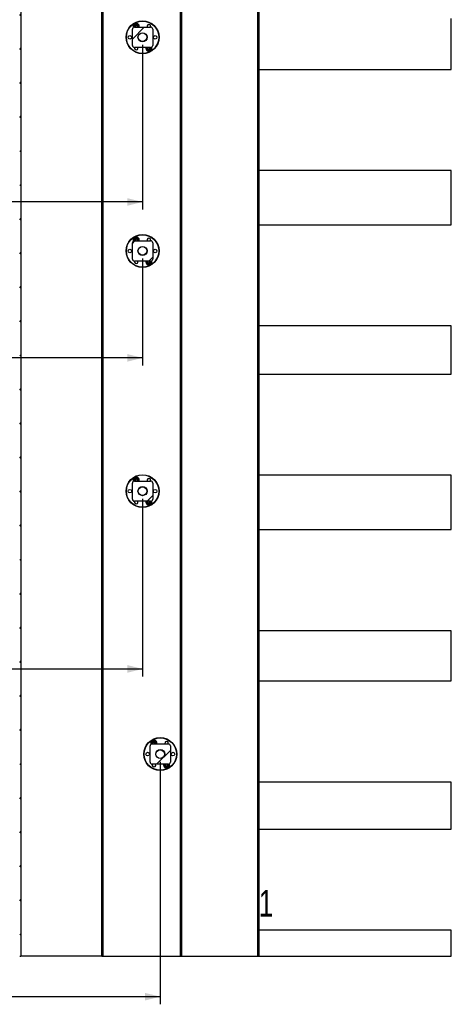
# Model space of a CAD drawing. Header units: millimetres. Extents: x 0 to 841, y 0 to 594.
# Tile 30 of 84: x 504 to 561, y 73 to 203. Entities that reach past the tile are written whole.
import ezdxf

# ---------------------------------------------------------------- set-up
doc = ezdxf.new("R2010")
doc.units = ezdxf.units.MM
for name, color, linetype in [('COTES', 1, 'Continuous'), ('NOTES', 6, 'Continuous'), ('TRAIT-FINS', 9, 'Continuous')]:
    doc.layers.add(name, color=color, linetype=linetype)
doc.layers.add('TRAIT-FORT', color=4, linetype='Continuous', lineweight=25)
doc.styles.add('SLDTEXTSTYLE0', font='TXT', dxfattribs={"width": 0.75})
doc.dimstyles.new('SLDDIMSTYLE0', dxfattribs={"dimtxt": 3, "dimasz": 2, "dimexe": 0, "dimexo": 0.0625, "dimgap": 0.75, "dimtad": 1, "dimdec": 0, "dimlfac": 30, "dimrnd": 1e-09, "dimzin": 12, "dimdsep": 46, "dimtxsty": 'SLDTEXTSTYLE0', "dimsah": 1, "dimcen": 0.09, "dimadec": 0, "dimazin": 3, "dimtfac": 1, "dimtdec": 0, "dimtofl": 0, "dimtmove": 0, "dimatfit": 3, "dimfxl": 0, "dimfrac": 2, "dimtolj": 1, "dimtzin": 12, "dimarcsym": 0})

# ---------------------------------------------------------------- blocks, each defined once
blk = doc.blocks.new('_D_44')
at = {"layer": 'COTES', "color": 1}
for p, q in [((464.79, 199.38), (464.79, 177.67)), ((520.29, 199.38), (520.29, 177.67)), ((520.29, 178.67), (464.79, 178.67))]:
    blk.add_line(p, q, dxfattribs=at)
for points in [[(464.79, 178.67), (466.79, 178.17), (466.79, 179.17)], [(520.29, 178.67), (518.29, 179.17), (518.29, 178.17)]]:
    blk.add_solid(points, dxfattribs=at)
at = {"layer": 'COTES', "color": 1, "insert": (488.1, 182.54), "char_height": 3, "attachment_point": 1, "style": 'SLDTEXTSTYLE0'}
blk.add_mtext('1665', dxfattribs=at)
blk = doc.blocks.new('_D_45')
at = {"layer": 'COTES', "color": 1}
for p, q in [((466.12, 104.88), (466.12, 72.9)), ((522.62, 104.88), (522.62, 72.9)), ((522.62, 73.9), (466.12, 73.9))]:
    blk.add_line(p, q, dxfattribs=at)
for points in [[(466.12, 73.9), (468.12, 73.4), (468.12, 74.4)], [(522.62, 73.9), (520.62, 74.4), (520.62, 73.4)]]:
    blk.add_solid(points, dxfattribs=at)
at = {"layer": 'COTES', "color": 1, "insert": (489.94, 77.76), "char_height": 3, "attachment_point": 1, "style": 'SLDTEXTSTYLE0'}
blk.add_mtext('1695', dxfattribs=at)
blk = doc.blocks.new('_D_48')
at = {"layer": 'COTES', "color": 1}
for p, q in [((464.95, 139.55), (464.95, 116.11)), ((520.29, 139.55), (520.29, 116.11)), ((464.95, 117.11), (520.29, 117.11))]:
    blk.add_line(p, q, dxfattribs=at)
for points in [[(464.95, 117.11), (466.95, 116.61), (466.95, 117.61)], [(520.29, 117.11), (518.29, 117.61), (518.29, 116.61)]]:
    blk.add_solid(points, dxfattribs=at)
at = {"layer": 'COTES', "color": 1, "insert": (488.19, 120.98), "char_height": 3, "attachment_point": 1, "style": 'SLDTEXTSTYLE0'}
blk.add_mtext('1660', dxfattribs=at)
blk = doc.blocks.new('_D_51')
at = {"layer": 'COTES', "color": 1}
for p, q in [((466.12, 171.22), (466.12, 157.12)), ((520.29, 171.22), (520.29, 157.12)), ((520.29, 158.12), (466.12, 158.12))]:
    blk.add_line(p, q, dxfattribs=at)
for points in [[(466.12, 158.12), (468.12, 157.62), (468.12, 158.62)], [(520.29, 158.12), (518.29, 158.62), (518.29, 157.62)]]:
    blk.add_solid(points, dxfattribs=at)
at = {"layer": 'COTES', "color": 1, "insert": (488.77, 161.98), "char_height": 3, "attachment_point": 1, "style": 'SLDTEXTSTYLE0'}
blk.add_mtext('1625', dxfattribs=at)

msp = doc.modelspace()

# ---------------------------------------------------------------- hatches: boundary and pattern name
at = {"layer": 'TRAIT-FINS'}
h = msp.add_hatch(dxfattribs=at)
h.set_pattern_fill('ANSI31', color=9, style=0)
h.paths.add_polyline_path([(504.111, 379.221), (504.111, 79.221), (504.278, 79.221), (504.278, 379.221)], flags=0)
h = msp.add_hatch(dxfattribs=at)
h.set_pattern_fill('ANSI31', color=9, style=0)
h.paths.add_polyline_path([(514.945, 379.221), (514.945, 79.221), (515.111, 79.221), (515.111, 379.221)], flags=0)
h = msp.add_hatch(dxfattribs=at)
h.set_pattern_fill('ANSI31', color=9, style=0)
h.paths.add_polyline_path([(525.278, 379.221), (525.278, 79.221), (525.445, 79.221), (525.445, 379.221)], flags=0)
h = msp.add_hatch(dxfattribs=at)
h.set_pattern_fill('ANSI31', color=9, style=0)
h.paths.add_polyline_path([(535.445, 379.221), (535.445, 79.221), (535.611, 79.221), (535.611, 379.221)], flags=0)
h = msp.add_hatch(dxfattribs=at)
h.set_pattern_fill('ANSI31', color=9, angle=3e-322, style=0)
edge = h.paths.add_edge_path(flags=0)
edge.add_arc((519.221, 199.317), 0.267, 180, 270)
edge.add_line((519.221, 199.05), (521.354, 199.05))
edge.add_arc((521.354, 199.317), 0.267, 270, 360)
edge.add_line((521.621, 199.317), (521.621, 201.45))
edge.add_arc((521.354, 201.45), 0.267, 0, 90)
edge.add_line((521.354, 201.717), (519.221, 201.717))
edge.add_arc((519.221, 201.45), 0.267, 90, 180)
edge.add_line((518.954, 201.45), (518.954, 199.317))
edge = h.paths.add_edge_path(flags=0)
edge.add_arc((520.287, 200.383), 0.567, 0, 360)
h = msp.add_hatch(dxfattribs=at)
h.set_pattern_fill('ANSI32', color=9, style=0)
edge = h.paths.add_edge_path(flags=0)
edge.add_arc((520.287, 200.383), 0.6, 0, 360)
h = msp.add_hatch(dxfattribs=at)
h.set_pattern_fill('ANSI31', color=9, angle=3e-322, style=0)
edge = h.paths.add_edge_path(flags=0)
edge.add_arc((519.221, 171.15), 0.267, 180, 270)
edge.add_line((519.221, 170.883), (521.354, 170.883))
edge.add_arc((521.354, 171.15), 0.267, 270, 360)
edge.add_line((521.621, 171.15), (521.621, 173.283))
edge.add_arc((521.354, 173.283), 0.267, 0, 90)
edge.add_line((521.354, 173.55), (519.221, 173.55))
edge.add_arc((519.221, 173.283), 0.267, 90, 180)
edge.add_line((518.954, 173.283), (518.954, 171.15))
edge = h.paths.add_edge_path(flags=0)
edge.add_arc((520.287, 172.217), 0.567, 0, 360)
h = msp.add_hatch(dxfattribs=at)
h.set_pattern_fill('ANSI32', color=9, style=0)
edge = h.paths.add_edge_path(flags=0)
edge.add_arc((520.287, 172.217), 0.6, 0, 360)
h = msp.add_hatch(dxfattribs=at)
h.set_pattern_fill('ANSI31', color=9, angle=3e-322, style=0)
edge = h.paths.add_edge_path(flags=0)
edge.add_arc((519.221, 139.483), 0.267, 180, 270)
edge.add_line((519.221, 139.217), (521.354, 139.217))
edge.add_arc((521.354, 139.483), 0.267, 270, 360)
edge.add_line((521.621, 139.483), (521.621, 141.617))
edge.add_arc((521.354, 141.617), 0.267, 0, 90)
edge.add_line((521.354, 141.883), (519.221, 141.883))
edge.add_arc((519.221, 141.617), 0.267, 90, 180)
edge.add_line((518.954, 141.617), (518.954, 139.483))
edge = h.paths.add_edge_path(flags=0)
edge.add_arc((520.287, 140.55), 0.567, 0, 360)
h = msp.add_hatch(dxfattribs=at)
h.set_pattern_fill('ANSI32', color=9, style=0)
edge = h.paths.add_edge_path(flags=0)
edge.add_arc((520.287, 140.55), 0.6, 0, 360)
h = msp.add_hatch(dxfattribs=at)
h.set_pattern_fill('ANSI31', color=9, angle=3e-322, style=0)
edge = h.paths.add_edge_path(flags=0)
edge.add_arc((521.554, 104.817), 0.267, 180, 270)
edge.add_line((521.554, 104.55), (523.687, 104.55))
edge.add_arc((523.687, 104.817), 0.267, 270, 360)
edge.add_line((523.954, 104.817), (523.954, 106.95))
edge.add_arc((523.687, 106.95), 0.267, 0, 90)
edge.add_line((523.687, 107.217), (521.554, 107.217))
edge.add_arc((521.554, 106.95), 0.267, 90, 180)
edge.add_line((521.287, 106.95), (521.287, 104.817))
edge = h.paths.add_edge_path(flags=0)
edge.add_arc((522.621, 105.883), 0.567, 0, 360)
h = msp.add_hatch(dxfattribs=at)
h.set_pattern_fill('ANSI32', color=9, style=0)
edge = h.paths.add_edge_path(flags=0)
edge.add_arc((522.621, 105.883), 0.6, 0, 360)

# ---------------------------------------------------------------- linework, layer by layer
at = {"layer": 'TRAIT-FORT', "color": 4, "linetype": 'Continuous', "lineweight": 25}
for p, q in [((504.278, 379.221), (504.278, 79.221)), ((514.945, 79.221), (514.945, 379.221)), ((515.111, 79.221), (515.111, 379.221)), ((525.278, 79.221), (525.278, 379.221)), ((525.444, 79.221), (525.444, 379.221)), ((535.445, 379.221), (535.445, 79.221)), ((535.611, 379.221), (535.611, 79.221)), ((560.945, 196.154), (560.945, 202.854)), ((518.954, 199.316), (518.954, 201.45)), ((519.175, 201.717), (519.165, 201.747)), ((519.175, 201.708), (519.165, 201.747)), ((519.221, 201.717), (521.354, 201.717)), ((519.789, 201.739), (519.767, 201.717)), ((521.621, 201.45), (521.621, 199.316)), ((521.354, 199.05), (519.221, 199.05)), ((520.786, 199.028), (520.808, 199.05)), ((521.397, 199.056), (521.41, 199.019)), ((521.399, 199.058), (521.41, 199.019)), ((535.611, 196.154), (560.945, 196.154)), ((560.945, 182.821), (535.611, 182.821)), ((560.945, 175.654), (560.945, 182.821)), ((535.611, 175.654), (560.945, 175.654)), ((518.954, 171.15), (518.954, 173.283)), ((519.176, 173.547), (519.165, 173.58)), ((519.175, 173.541), (519.165, 173.58)), ((519.221, 173.55), (521.354, 173.55)), ((519.789, 173.572), (519.767, 173.55)), ((521.621, 173.283), (521.621, 171.15)), ((521.354, 170.883), (519.221, 170.883)), ((520.786, 170.861), (520.808, 170.883)), ((521.398, 170.889), (521.41, 170.853)), ((521.399, 170.892), (521.41, 170.853)), ((560.945, 162.321), (535.611, 162.321)), ((560.945, 155.988), (560.945, 162.321)), ((535.611, 155.988), (560.945, 155.988)), ((518.954, 139.483), (518.954, 141.617)), ((519.177, 141.879), (519.165, 141.914)), ((519.175, 141.875), (519.165, 141.914)), ((519.221, 141.883), (521.354, 141.883)), ((519.789, 141.906), (519.767, 141.883)), ((521.621, 141.617), (521.621, 139.483)), ((560.945, 142.654), (535.611, 142.654)), ((560.945, 135.488), (560.945, 142.654)), ((521.354, 139.217), (519.221, 139.217)), ((520.786, 139.194), (520.808, 139.217)), ((521.398, 139.22), (521.41, 139.186)), ((521.399, 139.225), (521.41, 139.186)), ((535.611, 135.488), (560.945, 135.488)), ((560.945, 122.154), (535.611, 122.154)), ((560.945, 115.521), (560.945, 122.154)), ((535.611, 115.521), (560.945, 115.521)), ((521.287, 104.817), (521.287, 106.95)), ((521.509, 107.208), (521.498, 107.247)), ((521.554, 107.217), (523.687, 107.217)), ((522.123, 107.239), (522.1, 107.217)), ((523.954, 106.95), (523.954, 104.817)), ((523.687, 104.55), (521.554, 104.55)), ((523.119, 104.527), (523.141, 104.55)), ((523.733, 104.558), (523.743, 104.519)), ((523.733, 104.55), (523.743, 104.519)), ((560.945, 102.188), (535.611, 102.188)), ((560.945, 95.988), (560.945, 102.188)), ((535.611, 95.988), (560.945, 95.988)), ((560.945, 82.654), (535.611, 82.654)), ((560.945, 79.221), (560.945, 82.654)), ((504.111, 79.221), (504.278, 79.221)), ((514.945, 79.221), (504.278, 79.221)), ((514.945, 79.221), (515.111, 79.221)), ((515.111, 79.221), (525.278, 79.221)), ((525.278, 79.221), (525.444, 79.221)), ((525.444, 79.221), (535.445, 79.221)), ((535.445, 79.221), (535.611, 79.221)), ((535.611, 79.221), (560.945, 79.221))]:
    msp.add_line(p, q, dxfattribs=at)
at = {"layer": 'TRAIT-FORT', "color": 4, "linetype": 'Continuous', "lineweight": 25, "flags": 128}
msp.add_lwpolyline([(521.511, 107.209), (521.511, 107.21), (521.498, 107.247)], dxfattribs=at)
at = {"layer": 'TRAIT-FORT', "color": 4, "linetype": 'Continuous', "lineweight": 25}
for centre, radius in [((520.287, 200.383), 2.167), ((520.287, 200.383), 2.133), ((518.621, 200.383), 0.233), ((520.287, 200.383), 0.6), ((520.287, 200.383), 0.567), ((521.954, 200.383), 0.233), ((520.287, 172.217), 2.167), ((520.287, 172.217), 2.133), ((520.287, 172.217), 0.6), ((520.287, 172.217), 0.567), ((518.621, 172.217), 0.233), ((521.954, 172.217), 0.233), ((520.287, 140.55), 2.167), ((520.287, 140.55), 2.133), ((518.621, 140.55), 0.233), ((520.287, 140.55), 0.6), ((520.287, 140.55), 0.567), ((521.954, 140.55), 0.233), ((522.621, 105.883), 2.167), ((522.621, 105.883), 2.133), ((522.621, 105.883), 0.6), ((522.621, 105.883), 0.567), ((520.954, 105.883), 0.233), ((524.287, 105.883), 0.233)]:
    msp.add_circle(centre, radius, dxfattribs=at)
for centre, radius, start, end in [((519.221, 201.45), 0.267, 90, 180), ((519.454, 201.827), 0.4, 344.03168, 201.93464), ((519.454, 201.827), 0.3, 135.35608, 195.35608), ((519.454, 201.827), 0.3, 75.35608, 135.35608), ((519.454, 201.827), 0.2, 75.35608, 213.38154), ((519.454, 201.827), 0.15, 75.35608, 227.19037), ((519.454, 201.827), 0.133, 75.35608, 235.6207), ((519.454, 201.827), 0.133, 304.3793, 75.35608), ((519.454, 201.827), 0.15, 312.80963, 75.35608), ((519.454, 201.827), 0.2, 326.61846, 75.35608), ((519.454, 201.827), 0.3, 15.35608, 75.35608), ((519.454, 201.827), 0.3, 338.48112, 15.35608), ((521.121, 201.827), 0.233, 331.86114, 208.13886), ((521.354, 201.45), 0.267, 0, 90), ((519.221, 199.317), 0.267, 180, 270), ((519.454, 198.94), 0.233, 151.86114, 28.13886), ((521.121, 198.94), 0.4, 164.03168, 22.12013), ((521.121, 198.94), 0.3, 158.48112, 195.35608), ((521.121, 198.94), 0.3, 195.35608, 255.35608), ((521.121, 198.94), 0.2, 146.61846, 255.35608), ((521.121, 198.94), 0.15, 132.80963, 255.35608), ((521.121, 198.94), 0.133, 124.3793, 255.35608), ((521.121, 198.94), 0.3, 255.35608, 315.35608), ((521.121, 198.94), 0.2, 255.35608, 33.38154), ((521.121, 198.94), 0.15, 255.35608, 47.19037), ((521.121, 198.94), 0.133, 255.35608, 55.6207), ((521.121, 198.94), 0.3, 315.35608, 15.35608), ((521.354, 199.317), 0.267, 270, 0), ((519.454, 173.66), 0.4, 344.03168, 202.15189), ((519.454, 173.66), 0.3, 75.35608, 135.35608), ((519.454, 173.66), 0.3, 15.35608, 75.35608), ((519.221, 173.283), 0.267, 90, 180), ((519.454, 173.66), 0.3, 135.35608, 195.35608), ((519.454, 173.66), 0.2, 75.35608, 213.38154), ((519.454, 173.66), 0.15, 75.35608, 227.19037), ((519.454, 173.66), 0.133, 75.35608, 235.6207), ((519.454, 173.66), 0.133, 304.3793, 75.35608), ((519.454, 173.66), 0.15, 312.80963, 75.35608), ((519.454, 173.66), 0.2, 326.61846, 75.35608), ((519.454, 173.66), 0.3, 338.48112, 15.35608), ((521.121, 173.66), 0.233, 331.86114, 208.13886), ((521.354, 173.283), 0.267, 0, 90), ((519.221, 171.15), 0.267, 180, 270), ((519.454, 170.773), 0.233, 151.86114, 28.13886), ((521.121, 170.773), 0.4, 164.03168, 21.94188), ((521.121, 170.773), 0.3, 158.48112, 195.35608), ((521.121, 170.773), 0.3, 195.35608, 255.35608), ((521.121, 170.773), 0.2, 146.61846, 255.35608), ((521.121, 170.773), 0.15, 132.80963, 255.35608), ((521.121, 170.773), 0.133, 124.3793, 255.35608), ((521.121, 170.773), 0.3, 255.35608, 315.35608), ((521.121, 170.773), 0.2, 255.35608, 33.38154), ((521.121, 170.773), 0.15, 255.35608, 47.19037), ((521.121, 170.773), 0.133, 255.35608, 55.6207), ((521.121, 170.773), 0.3, 315.35608, 15.35608), ((521.354, 171.15), 0.267, 270, 0), ((519.221, 141.617), 0.267, 90, 180), ((519.454, 141.993), 0.4, 344.03168, 201.09668), ((519.454, 141.993), 0.3, 135.35608, 195.35608), ((519.454, 141.993), 0.3, 75.35608, 135.35608), ((519.454, 141.993), 0.2, 75.35608, 213.38154), ((519.454, 141.993), 0.15, 75.35608, 227.19037), ((519.454, 141.993), 0.133, 75.35608, 235.6207), ((519.454, 141.993), 0.133, 304.3793, 75.35608), ((519.454, 141.993), 0.15, 312.80963, 75.35608), ((519.454, 141.993), 0.2, 326.61846, 75.35608), ((519.454, 141.993), 0.3, 15.35608, 75.35608), ((519.454, 141.993), 0.3, 338.48112, 15.35608), ((521.121, 141.993), 0.233, 331.86114, 208.13886), ((521.354, 141.617), 0.267, 0, 90), ((519.221, 139.483), 0.267, 180, 270), ((519.454, 139.106), 0.233, 151.86114, 28.13886), ((521.121, 139.106), 0.4, 164.03168, 22.44199), ((521.121, 139.106), 0.3, 158.48112, 195.35608), ((521.121, 139.106), 0.3, 195.35608, 255.35608), ((521.121, 139.106), 0.2, 146.61846, 255.35608), ((521.121, 139.106), 0.15, 132.80963, 255.35608), ((521.121, 139.106), 0.133, 124.3793, 255.35608), ((521.121, 139.106), 0.3, 255.35608, 315.35608), ((521.121, 139.106), 0.2, 255.35608, 33.38154), ((521.121, 139.106), 0.15, 255.35608, 47.19037), ((521.121, 139.106), 0.133, 255.35608, 55.6207), ((521.121, 139.106), 0.3, 315.35608, 15.35608), ((521.354, 139.483), 0.267, 270, 0), ((521.554, 106.95), 0.267, 90, 180), ((521.787, 107.327), 0.4, 344.03168, 201.58698), ((521.787, 107.327), 0.3, 135.35608, 195.35608), ((521.787, 107.327), 0.3, 75.35608, 135.35608), ((521.787, 107.327), 0.2, 75.35608, 213.38154), ((521.787, 107.327), 0.15, 75.35608, 227.19037), ((521.787, 107.327), 0.133, 75.35608, 235.6207), ((521.787, 107.327), 0.133, 304.3793, 75.35608), ((521.787, 107.327), 0.15, 312.80963, 75.35608), ((521.787, 107.327), 0.2, 326.61846, 75.35608), ((521.787, 107.327), 0.3, 15.35608, 75.35608), ((521.787, 107.327), 0.3, 338.48112, 15.35608), ((523.454, 107.327), 0.233, 331.86114, 208.13886), ((523.687, 106.95), 0.267, 0, 90), ((521.554, 104.817), 0.267, 180, 270), ((521.787, 104.44), 0.233, 151.86114, 28.13886), ((523.454, 104.44), 0.4, 164.03168, 21.2279), ((523.454, 104.44), 0.3, 158.48112, 195.35608), ((523.454, 104.44), 0.3, 195.35608, 255.35608), ((523.454, 104.44), 0.2, 146.61846, 255.35608), ((523.454, 104.44), 0.15, 132.80964, 255.35608), ((523.454, 104.44), 0.133, 124.3793, 255.35608), ((523.454, 104.44), 0.3, 255.35608, 315.35608), ((523.454, 104.44), 0.2, 255.35608, 33.38154), ((523.454, 104.44), 0.15, 255.35608, 47.19036), ((523.454, 104.44), 0.133, 255.35608, 55.6207), ((523.454, 104.44), 0.3, 315.35608, 15.35608), ((523.687, 104.817), 0.267, 270, 0)]:
    msp.add_arc(centre, radius, start, end, dxfattribs=at)
for points, knots in [([(519.119, 201.914), (519.138, 201.934), (519.178, 201.974), (519.22, 202.016), (519.241, 202.037)], [0, 0, 0, 0, 0.49339701, 1, 1, 1, 1]), ([(519.165, 201.747), (519.158, 201.771), (519.145, 201.819), (519.13, 201.874), (519.121, 201.906), (519.119, 201.914)], [0, 0, 0, 0, 0.4137486, 0.8381392, 1, 1, 1, 1]), ([(519.241, 202.037), (519.258, 202.055), (519.292, 202.09), (519.333, 202.131), (519.356, 202.154), (519.362, 202.161)], [0, 0, 0, 0, 0.4140656, 0.8382631, 1, 1, 1, 1]), ([(519.362, 202.161), (519.389, 202.154), (519.444, 202.139), (519.501, 202.124), (519.53, 202.117)], [0, 0, 0, 0, 0.4934952, 1, 1, 1, 1]), ([(519.53, 202.117), (519.554, 202.111), (519.601, 202.098), (519.657, 202.083), (519.689, 202.075), (519.698, 202.073)], [0, 0, 0, 0, 0.4133397, 0.8380066, 1, 1, 1, 1]), ([(519.698, 202.073), (519.705, 202.046), (519.72, 201.992), (519.735, 201.935), (519.743, 201.906)], [0, 0, 0, 0, 0.49313689, 1, 1, 1, 1]), ([(519.743, 201.906), (519.75, 201.883), (519.763, 201.835), (519.778, 201.779), (519.787, 201.748), (519.789, 201.739)], [0, 0, 0, 0, 0.4137486, 0.8381392, 1, 1, 1, 1]), ([(520.831, 198.86), (520.825, 198.884), (520.812, 198.932), (520.796, 198.987), (520.788, 199.019), (520.786, 199.028)], [0, 0, 0, 0, 0.4138358, 0.8369715, 1, 1, 1, 1]), ([(520.877, 198.693), (520.87, 198.72), (520.855, 198.774), (520.839, 198.831), (520.831, 198.86)], [0, 0, 0, 0, 0.4925504, 1, 1, 1, 1]), ([(521.045, 198.65), (521.021, 198.656), (520.973, 198.668), (520.918, 198.683), (520.886, 198.691), (520.877, 198.693)], [0, 0, 0, 0, 0.4138125, 0.8379509, 1, 1, 1, 1]), ([(521.212, 198.606), (521.186, 198.613), (521.131, 198.627), (521.074, 198.642), (521.045, 198.65)], [0, 0, 0, 0, 0.4931405, 1, 1, 1, 1]), ([(521.334, 198.729), (521.317, 198.712), (521.282, 198.676), (521.242, 198.636), (521.219, 198.612), (521.212, 198.606)], [0, 0, 0, 0, 0.4134682, 0.8380982, 1, 1, 1, 1]), ([(521.456, 198.852), (521.436, 198.833), (521.397, 198.793), (521.355, 198.75), (521.334, 198.729)], [0, 0, 0, 0, 0.4931438, 1, 1, 1, 1]), ([(521.41, 199.019), (521.416, 198.996), (521.43, 198.948), (521.445, 198.893), (521.453, 198.861), (521.456, 198.852)], [0, 0, 0, 0, 0.4139342, 0.8383206, 1, 1, 1, 1]), ([(519.241, 173.871), (519.258, 173.888), (519.293, 173.923), (519.333, 173.964), (519.356, 173.988), (519.362, 173.994)], [0, 0, 0, 0, 0.4132632, 0.8381784, 1, 1, 1, 1]), ([(519.362, 173.994), (519.389, 173.987), (519.444, 173.973), (519.501, 173.958), (519.53, 173.95)], [0, 0, 0, 0, 0.4933178, 1, 1, 1, 1]), ([(519.53, 173.95), (519.554, 173.944), (519.601, 173.931), (519.657, 173.917), (519.689, 173.909), (519.698, 173.906)], [0, 0, 0, 0, 0.4134127, 0.837978, 1, 1, 1, 1]), ([(519.119, 173.748), (519.138, 173.767), (519.178, 173.807), (519.22, 173.849), (519.241, 173.871)], [0, 0, 0, 0, 0.49264756, 1, 1, 1, 1]), ([(519.165, 173.58), (519.158, 173.604), (519.145, 173.652), (519.13, 173.707), (519.121, 173.739), (519.119, 173.748)], [0, 0, 0, 0, 0.4137554, 0.8374809, 1, 1, 1, 1]), ([(519.698, 173.906), (519.705, 173.88), (519.72, 173.825), (519.735, 173.768), (519.743, 173.739)], [0, 0, 0, 0, 0.4934746, 1, 1, 1, 1]), ([(519.743, 173.739), (519.75, 173.716), (519.763, 173.668), (519.778, 173.613), (519.787, 173.581), (519.789, 173.572)], [0, 0, 0, 0, 0.4137486, 0.8381392, 1, 1, 1, 1]), ([(520.831, 170.694), (520.825, 170.717), (520.812, 170.765), (520.797, 170.82), (520.788, 170.852), (520.786, 170.861)], [0, 0, 0, 0, 0.4134185, 0.8381784, 1, 1, 1, 1]), ([(520.877, 170.527), (520.87, 170.553), (520.855, 170.608), (520.839, 170.665), (520.831, 170.694)], [0, 0, 0, 0, 0.4932273, 1, 1, 1, 1]), ([(521.045, 170.483), (521.021, 170.489), (520.973, 170.502), (520.918, 170.516), (520.886, 170.524), (520.877, 170.527)], [0, 0, 0, 0, 0.4139911, 0.8379514, 1, 1, 1, 1]), ([(521.212, 170.439), (521.186, 170.446), (521.131, 170.46), (521.074, 170.475), (521.045, 170.483)], [0, 0, 0, 0, 0.4933178, 1, 1, 1, 1]), ([(521.334, 170.562), (521.317, 170.545), (521.282, 170.51), (521.242, 170.469), (521.219, 170.446), (521.212, 170.439)], [0, 0, 0, 0, 0.4137668, 0.8381806, 1, 1, 1, 1]), ([(521.456, 170.686), (521.436, 170.666), (521.397, 170.626), (521.355, 170.584), (521.334, 170.562)], [0, 0, 0, 0, 0.4933945, 1, 1, 1, 1]), ([(521.41, 170.853), (521.416, 170.829), (521.43, 170.781), (521.445, 170.726), (521.453, 170.694), (521.456, 170.686)], [0, 0, 0, 0, 0.4135301, 0.8382091, 1, 1, 1, 1]), ([(519.119, 142.081), (519.138, 142.101), (519.178, 142.141), (519.22, 142.183), (519.241, 142.204)], [0, 0, 0, 0, 0.4931468, 1, 1, 1, 1]), ([(519.165, 141.914), (519.158, 141.937), (519.145, 141.985), (519.13, 142.041), (519.121, 142.072), (519.119, 142.081)], [0, 0, 0, 0, 0.4137486, 0.8381392, 1, 1, 1, 1]), ([(519.241, 142.204), (519.258, 142.221), (519.293, 142.257), (519.333, 142.298), (519.356, 142.321), (519.362, 142.327)], [0, 0, 0, 0, 0.4137668, 0.8381806, 1, 1, 1, 1]), ([(519.362, 142.327), (519.389, 142.32), (519.444, 142.306), (519.501, 142.291), (519.53, 142.284)], [0, 0, 0, 0, 0.4933178, 1, 1, 1, 1]), ([(519.53, 142.284), (519.554, 142.277), (519.601, 142.265), (519.657, 142.25), (519.689, 142.242), (519.698, 142.24)], [0, 0, 0, 0, 0.4132333, 0.8379772, 1, 1, 1, 1]), ([(519.698, 142.24), (519.705, 142.213), (519.72, 142.159), (519.735, 142.102), (519.743, 142.073)], [0, 0, 0, 0, 0.4927971, 1, 1, 1, 1]), ([(519.743, 142.073), (519.75, 142.049), (519.763, 142.001), (519.778, 141.946), (519.787, 141.914), (519.789, 141.906)], [0, 0, 0, 0, 0.4137554, 0.8374809, 1, 1, 1, 1]), ([(520.831, 139.027), (520.825, 139.051), (520.812, 139.098), (520.796, 139.154), (520.788, 139.185), (520.786, 139.194)], [0, 0, 0, 0, 0.41382951, 0.83763096, 1, 1, 1, 1]), ([(520.877, 138.86), (520.87, 138.887), (520.855, 138.941), (520.839, 138.998), (520.831, 139.027)], [0, 0, 0, 0, 0.4928898, 1, 1, 1, 1]), ([(521.334, 138.896), (521.317, 138.878), (521.282, 138.843), (521.242, 138.802), (521.219, 138.779), (521.212, 138.772)], [0, 0, 0, 0, 0.4137668, 0.8381806, 1, 1, 1, 1]), ([(521.456, 139.019), (521.436, 138.999), (521.397, 138.959), (521.355, 138.917), (521.334, 138.896)], [0, 0, 0, 0, 0.4933945, 1, 1, 1, 1]), ([(521.41, 139.186), (521.416, 139.162), (521.43, 139.115), (521.445, 139.059), (521.453, 139.028), (521.456, 139.019)], [0, 0, 0, 0, 0.4139342, 0.8383206, 1, 1, 1, 1]), ([(521.045, 138.816), (521.021, 138.822), (520.973, 138.835), (520.918, 138.849), (520.886, 138.858), (520.877, 138.86)], [0, 0, 0, 0, 0.41391939, 0.83780629, 1, 1, 1, 1]), ([(521.212, 138.772), (521.186, 138.78), (521.131, 138.794), (521.074, 138.809), (521.045, 138.816)], [0, 0, 0, 0, 0.4933178, 1, 1, 1, 1]), ([(521.452, 107.414), (521.472, 107.434), (521.511, 107.474), (521.553, 107.516), (521.574, 107.537)], [0, 0, 0, 0, 0.4933945, 1, 1, 1, 1]), ([(521.498, 107.247), (521.492, 107.271), (521.478, 107.318), (521.463, 107.374), (521.455, 107.405), (521.452, 107.414)], [0, 0, 0, 0, 0.4134185, 0.8381784, 1, 1, 1, 1]), ([(521.574, 107.537), (521.591, 107.555), (521.626, 107.59), (521.666, 107.631), (521.689, 107.654), (521.696, 107.661)], [0, 0, 0, 0, 0.4137668, 0.8381806, 1, 1, 1, 1]), ([(521.696, 107.661), (521.722, 107.654), (521.777, 107.639), (521.834, 107.624), (521.863, 107.617)], [0, 0, 0, 0, 0.4933178, 1, 1, 1, 1]), ([(521.863, 107.617), (521.887, 107.611), (521.935, 107.598), (521.99, 107.584), (522.022, 107.575), (522.031, 107.573)], [0, 0, 0, 0, 0.4133063, 0.8379486, 1, 1, 1, 1]), ([(522.031, 107.573), (522.038, 107.546), (522.053, 107.492), (522.069, 107.435), (522.077, 107.406)], [0, 0, 0, 0, 0.4933204, 1, 1, 1, 1]), ([(522.077, 107.406), (522.083, 107.382), (522.096, 107.335), (522.111, 107.279), (522.12, 107.248), (522.123, 107.239)], [0, 0, 0, 0, 0.4140268, 0.8380303, 1, 1, 1, 1]), ([(523.165, 104.36), (523.158, 104.384), (523.145, 104.432), (523.13, 104.487), (523.121, 104.519), (523.119, 104.527)], [0, 0, 0, 0, 0.413823, 0.8382899, 1, 1, 1, 1]), ([(523.211, 104.193), (523.203, 104.22), (523.188, 104.274), (523.173, 104.331), (523.165, 104.36)], [0, 0, 0, 0, 0.4935671, 1, 1, 1, 1]), ([(523.378, 104.15), (523.355, 104.156), (523.307, 104.168), (523.251, 104.183), (523.219, 104.191), (523.211, 104.193)], [0, 0, 0, 0, 0.4134127, 0.837978, 1, 1, 1, 1]), ([(523.546, 104.106), (523.519, 104.113), (523.464, 104.127), (523.407, 104.142), (523.378, 104.15)], [0, 0, 0, 0, 0.4933178, 1, 1, 1, 1]), ([(523.667, 104.229), (523.65, 104.212), (523.616, 104.176), (523.575, 104.136), (523.552, 104.112), (523.546, 104.106)], [0, 0, 0, 0, 0.4132632, 0.8381784, 1, 1, 1, 1]), ([(523.789, 104.352), (523.77, 104.332), (523.73, 104.292), (523.689, 104.25), (523.667, 104.229)], [0, 0, 0, 0, 0.4933945, 1, 1, 1, 1]), ([(523.743, 104.519), (523.75, 104.496), (523.763, 104.448), (523.778, 104.392), (523.787, 104.361), (523.789, 104.352)], [0, 0, 0, 0, 0.413823, 0.8382899, 1, 1, 1, 1])]:
    msp.add_open_spline(points, degree=3, knots=knots, dxfattribs=at)

# ---------------------------------------------------------------- texts
at = {"layer": 'NOTES', "color": 211, "insert": (535.573, 87.961), "char_height": 3.5, "attachment_point": 1, "style": 'SLDTEXTSTYLE0'}
msp.add_mtext('1', dxfattribs=at)

# ---------------------------------------------------------------- dimensions: what is measured, and where the dimension line sits
at = {"layer": 'COTES', "color": 1}
for base, p1, p2, picture, middle in [((464.787, 178.67), (520.287, 200.383), (464.787, 200.383), '_D_44', (492.537, 178.67)), ((466.121, 158.117), (520.287, 172.217), (466.121, 172.217), '_D_51', (493.204, 158.117)), ((520.287, 117.108), (464.954, 140.55), (520.287, 140.55), '_D_48', (492.621, 117.108))]:
    dim = msp.add_linear_dim(base=base, p1=p1, p2=p2, angle=0, dimstyle='SLDDIMSTYLE0', dxfattribs=at)
    dim.commit()
    dim.dimension.update_dxf_attribs({"geometry": picture, "text_midpoint": middle, "dimtype": 160})
dim = msp.add_linear_dim(base=(466.121, 73.896), p1=(522.621, 105.883), p2=(466.121, 105.883), dimstyle='SLDDIMSTYLE0', dxfattribs=at)
dim.commit()
dim.dimension.update_dxf_attribs({"geometry": '_D_45', "text_midpoint": (494.371, 73.896), "dimtype": 160})

doc.saveas('drawing.dxf')
